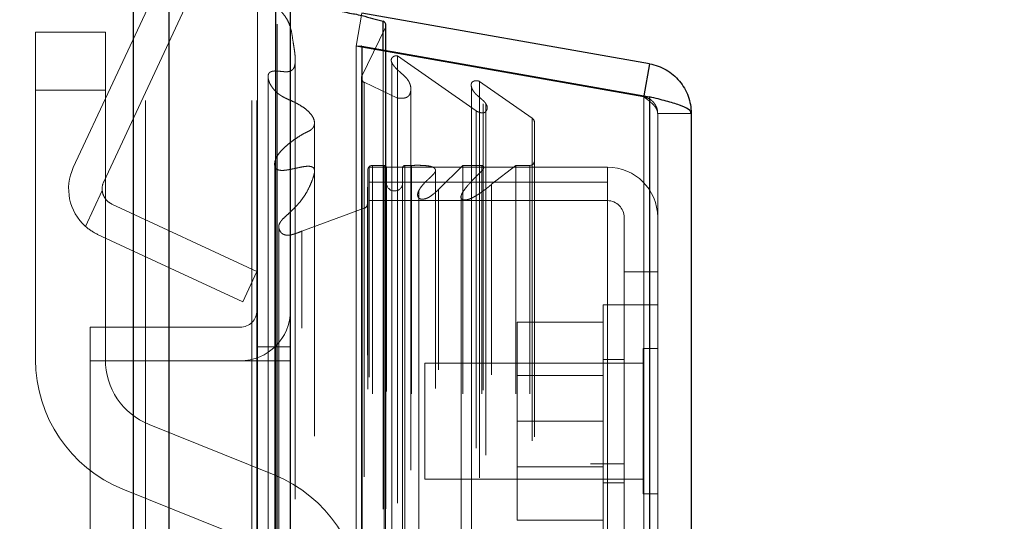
# Model space of a CAD drawing. Header units: inches. Extents: x 0.2 to 10.8, y 0.2 to 8.2.
# Tile 38 of 98: x 1.9412 to 2.1175, y 5.0006 to 5.0904. Entities that reach past the tile are written whole.
import ezdxf

# ---------------------------------------------------------------- set-up
doc = ezdxf.new("R2010")
doc.units = ezdxf.units.IN
doc.header["$MEASUREMENT"] = 0
doc.linetypes.add('HIDDEN', pattern=[0.07500000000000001, 0.05, -0.025])
doc.layers.add('DIMENSIONS', color=140, linetype='Continuous')
doc.layers.add('SLD-0', color=179, linetype='Continuous')
doc.styles.add('SLDTEXTSTYLE0', font='TXT', dxfattribs={"width": 0.7})
doc.dimstyles.new('SLDDIMSTYLE0', dxfattribs={"dimtxt": 0.0849609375, "dimasz": 0.13, "dimexe": 0, "dimexo": 0.0625, "dimgap": 0.021240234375, "dimtad": 0, "dimtih": 1, "dimtoh": 1, "dimlfac": 12, "dimrnd": 1e-09, "dimzin": 12, "dimdsep": 46, "dimtxsty": 'SLDTEXTSTYLE0', "dimsah": 1, "dimcen": 0.09, "dimadec": 0, "dimazin": 3, "dimtfac": 1, "dimtofl": 0, "dimtmove": 0, "dimatfit": 3, "dimfxl": 0, "dimfrac": 2, "dimtolj": 1, "dimtzin": 12, "dimarcsym": 0})
doc.dimstyles.new('SLDDIMSTYLE1', dxfattribs={"dimtxt": 0.0849609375, "dimasz": 0.13, "dimexe": 0, "dimexo": 0.0625, "dimgap": 0.021240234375, "dimtad": 0, "dimtih": 1, "dimtoh": 1, "dimlfac": 12, "dimrnd": 1e-09, "dimzin": 12, "dimdsep": 46, "dimtxsty": 'SLDTEXTSTYLE0', "dimsah": 1, "dimcen": 0.09, "dimadec": 0, "dimazin": 3, "dimtfac": 1, "dimtmove": 0, "dimatfit": 0, "dimfxl": 0, "dimfrac": 2, "dimtolj": 1, "dimtzin": 12, "dimarcsym": 0})

# ---------------------------------------------------------------- blocks, each defined once
blk = doc.blocks.new('_D_10')
at = {"layer": 'DIMENSIONS'}
for p, q in [((1.837879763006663, 4.881806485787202), (1.83787976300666, 5.745086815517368)), ((1.989713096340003, 5.161379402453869), (1.989713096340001, 5.745086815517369)), ((1.261862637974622, 5.620086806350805), (1.233332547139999, 5.620086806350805)), ((1.233332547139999, 5.620086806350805), (1.233332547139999, 5.485055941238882)), ((1.514331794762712, 5.620086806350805), (1.542861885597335, 5.620086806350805)), ((1.542861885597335, 5.620086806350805), (1.542861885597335, 5.485055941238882)), ((1.837879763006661, 5.620086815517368), (1.629455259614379, 5.620086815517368)), ((1.989713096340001, 5.620086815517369), (2.239713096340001, 5.620086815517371)), ((1.233332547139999, 5.485055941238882), (1.261862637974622, 5.485055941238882)), ((1.542861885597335, 5.485055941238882), (1.514331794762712, 5.485055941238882))]:
    blk.add_line(p, q, dxfattribs=at)
for points in [[(1.837879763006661, 5.620086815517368), (1.707879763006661, 5.640086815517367), (1.707879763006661, 5.600086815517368)], [(1.989713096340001, 5.620086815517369), (2.119713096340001, 5.60008681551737), (2.119713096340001, 5.640086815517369)]]:
    blk.add_solid(points, dxfattribs=at)
at = {"layer": 'DIMENSIONS', "char_height": 0.08333333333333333, "attachment_point": 1, "style": 'SLDTEXTSTYLE0'}
for s, insert in [('1.82', (1.261862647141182, 5.746529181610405)), ('46.3', (1.261862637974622, 5.592478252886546))]:
    blk.add_mtext(s, dxfattribs=dict(at, insert=insert))
blk = doc.blocks.new('_D_12')
at = {"layer": 'DIMENSIONS'}
for p, q in [((0.9897130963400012, 5.623163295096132), (0.9897130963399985, 6.394309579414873)), ((2.061474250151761, 5.123645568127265), (2.061474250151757, 6.394309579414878)), ((0.9897130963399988, 6.269309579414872), (1.232682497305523, 6.269309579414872)), ((1.347805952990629, 6.269309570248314), (1.319275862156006, 6.269309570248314)), ((1.319275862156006, 6.269309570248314), (1.319275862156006, 6.13427870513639)), ((1.670954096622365, 6.269309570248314), (1.699484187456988, 6.269309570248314)), ((1.699484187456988, 6.269309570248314), (1.699484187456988, 6.13427870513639)), ((2.061474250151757, 6.269309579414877), (1.786077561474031, 6.269309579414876)), ((1.319275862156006, 6.13427870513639), (1.347805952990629, 6.13427870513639)), ((1.699484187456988, 6.13427870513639), (1.670954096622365, 6.13427870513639))]:
    blk.add_line(p, q, dxfattribs=at)
for points in [[(0.9897130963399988, 6.269309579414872), (1.119713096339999, 6.249309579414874), (1.119713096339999, 6.289309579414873)], [(2.061474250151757, 6.269309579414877), (1.931474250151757, 6.289309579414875), (1.931474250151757, 6.249309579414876)]]:
    blk.add_solid(points, dxfattribs=at)
at = {"layer": 'DIMENSIONS', "char_height": 0.08333333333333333, "attachment_point": 1, "style": 'SLDTEXTSTYLE0'}
for s, insert in [('12.86', (1.347805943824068, 6.395751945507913)), ('326.7', (1.347805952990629, 6.241701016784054))]:
    blk.add_mtext(s, dxfattribs=dict(at, insert=insert))

msp = doc.modelspace()

# ---------------------------------------------------------------- linework, layer by layer
at = {"layer": 'SLD-0', "linetype": 'Continuous', "lineweight": 25}
for p, q in [((1.96163712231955, 3.175962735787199), (1.96163712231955, 5.121792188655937)), ((1.968001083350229, 3.175962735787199), (1.968001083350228, 5.120611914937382)), ((1.987077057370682, 3.175962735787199), (1.987077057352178, 5.111638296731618)), ((1.989713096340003, 3.175962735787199), (1.989713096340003, 5.111379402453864)), ((2.054037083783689, 5.082508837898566), (2.002516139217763, 5.091593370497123)), ((2.00631636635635, 5.085005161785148), (2.00631636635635, 5.090142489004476)), ((2.006825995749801, 5.08491530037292), (2.006825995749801, 5.089374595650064)), ((2.002516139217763, 5.0856752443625), (2.00244670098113, 5.0856752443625)), ((2.002516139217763, 5.0856752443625), (2.002516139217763, 3.202067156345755)), ((2.002516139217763, 5.0856752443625), (2.054037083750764, 5.076590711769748)), ((2.054037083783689, 5.082508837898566), (2.053025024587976, 5.076769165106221)), ((2.054037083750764, 5.076590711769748), (2.054037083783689, 3.211151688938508)), ((2.061474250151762, 5.073645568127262), (2.061474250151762, 3.214096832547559))]:
    msp.add_line(p, q, dxfattribs=at)
at = {"layer": 'SLD-0', "linetype": 'HIDDEN', "lineweight": 18}
for p, q in [((1.96163712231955, 5.121792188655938), (1.96163712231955, 3.175962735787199)), ((1.96163712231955, 5.121792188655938), (1.96163712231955, 3.175962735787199)), ((1.96163712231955, 3.175962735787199), (1.96163712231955, 5.121792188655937)), ((1.96375844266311, 3.175962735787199), (1.96375844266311, 5.120611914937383)), ((1.96375844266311, 3.175962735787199), (1.96375844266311, 5.120611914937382)), ((1.968001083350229, 3.175962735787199), (1.968001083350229, 5.120611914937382)), ((1.982834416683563, 3.175962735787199), (1.982834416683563, 5.111638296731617)), ((1.982834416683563, 3.175962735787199), (1.982834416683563, 5.111638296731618)), ((1.983713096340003, 3.175962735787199), (1.983713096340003, 5.111379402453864)), ((1.987077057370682, 3.175962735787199), (1.987077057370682, 5.111638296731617)), ((1.950843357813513, 5.063932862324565), (1.971129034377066, 5.107435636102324)), ((1.956281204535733, 5.061397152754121), (1.976566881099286, 5.10489992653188)), ((1.98733128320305, 3.189596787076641), (1.98733128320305, 5.098145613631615)), ((2.002516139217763, 5.091593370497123), (2.001474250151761, 5.085684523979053)), ((1.956585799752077, 5.088199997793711), (1.944085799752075, 5.088199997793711)), ((1.944085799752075, 5.077783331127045), (1.944085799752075, 5.088199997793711)), ((1.956585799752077, 5.088199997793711), (1.956585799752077, 5.077783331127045)), ((2.006741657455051, 5.089009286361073), (2.002440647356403, 5.08019090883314)), ((2.006741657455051, 3.198733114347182), (2.006741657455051, 5.089009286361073)), ((2.006741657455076, 3.198733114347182), (2.006741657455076, 5.089009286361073)), ((2.052995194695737, 5.076599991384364), (2.001474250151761, 5.085684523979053)), ((2.001474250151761, 5.0856752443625), (2.001474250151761, 3.202067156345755)), ((2.00244670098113, 5.0856752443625), (2.001474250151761, 5.0856752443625)), ((2.001474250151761, 5.0856752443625), (2.052995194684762, 5.076590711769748)), ((2.00631636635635, 3.202737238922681), (2.00631636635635, 5.085005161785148)), ((2.006825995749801, 3.20282710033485), (2.006825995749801, 5.08491530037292)), ((1.990586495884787, 3.204555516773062), (1.990586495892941, 5.083191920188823)), ((1.990586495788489, 3.204563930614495), (1.990586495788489, 5.083190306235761)), ((2.008879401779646, 3.20380176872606), (2.008879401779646, 5.083940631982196)), ((2.008879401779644, 5.083940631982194), (2.022969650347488, 5.074074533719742)), ((2.007887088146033, 5.082723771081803), (2.007887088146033, 5.082694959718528)), ((2.007887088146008, 5.082694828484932), (2.007887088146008, 3.205018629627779)), ((2.002413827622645, 5.079981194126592), (2.002413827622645, 3.207761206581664)), ((2.002440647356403, 3.207551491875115), (2.002440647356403, 5.08019090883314)), ((2.023553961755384, 3.208365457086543), (2.023553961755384, 5.079376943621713)), ((2.023553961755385, 5.079376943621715), (2.03298658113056, 5.072772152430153)), ((1.944085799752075, 5.077783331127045), (1.944085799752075, 5.029520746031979)), ((1.956585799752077, 5.077783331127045), (1.944085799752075, 5.077783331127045)), ((1.956585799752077, 5.077783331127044), (1.944085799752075, 5.077783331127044)), ((1.956585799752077, 5.029520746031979), (1.956585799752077, 5.077783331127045)), ((2.002892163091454, 3.208515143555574), (2.002892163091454, 5.079227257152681)), ((2.002892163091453, 5.079227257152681), (2.008910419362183, 5.076393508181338)), ((2.002892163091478, 3.208515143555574), (2.002892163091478, 5.079227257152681)), ((2.011277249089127, 3.209706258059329), (2.011277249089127, 5.078038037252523)), ((2.022122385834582, 5.078452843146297), (2.022122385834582, 3.209293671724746)), ((2.008910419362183, 3.211348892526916), (2.008910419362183, 5.076393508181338)), ((2.053025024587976, 5.076769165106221), (2.052995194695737, 5.076599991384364)), ((2.054037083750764, 5.076590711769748), (2.052995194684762, 5.076590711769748)), ((2.052995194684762, 5.076590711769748), (2.052995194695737, 3.211151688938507)), ((2.052995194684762, 3.211151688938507), (2.052995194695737, 5.076590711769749)), ((2.054037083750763, 3.211151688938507), (2.054037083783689, 5.076590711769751)), ((2.022969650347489, 3.213667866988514), (2.022969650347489, 5.074074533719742)), ((2.024230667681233, 5.063663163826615), (2.024230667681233, 5.075369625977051)), ((2.024734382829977, 3.212398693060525), (2.024734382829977, 5.075347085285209)), ((2.032986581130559, 3.214970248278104), (2.032986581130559, 5.072772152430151)), ((2.055474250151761, 5.073645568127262), (2.055474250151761, 3.21409683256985)), ((2.055474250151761, 5.073645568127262), (2.061474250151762, 5.073645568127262)), ((1.994023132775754, 3.215828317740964), (1.994023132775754, 5.071889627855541)), ((2.033419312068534, 3.215700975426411), (2.033419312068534, 5.072041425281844)), ((2.003563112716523, 5.063490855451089), (2.00349272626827, 5.057411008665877)), ((2.003563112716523, 3.224251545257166), (2.003563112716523, 5.063490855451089)), ((2.003563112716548, 3.224251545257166), (2.003563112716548, 5.063490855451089)), ((2.003807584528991, 5.064010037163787), (2.046474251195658, 5.064010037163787)), ((2.003807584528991, 5.061329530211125), (2.003807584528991, 5.064010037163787)), ((2.004406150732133, 3.223418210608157), (2.004406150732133, 5.064324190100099)), ((2.00647977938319, 5.064324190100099), (2.004406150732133, 5.064324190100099)), ((2.004406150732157, 3.223418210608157), (2.004406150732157, 5.064324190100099)), ((2.00647977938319, 5.064324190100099), (2.00647977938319, 3.223418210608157)), ((2.006479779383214, 3.223418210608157), (2.006479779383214, 5.064324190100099)), ((2.006896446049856, 3.223834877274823), (2.006896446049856, 5.063907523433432)), ((2.009813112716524, 5.063907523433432), (2.009813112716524, 3.223834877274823)), ((2.011402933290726, 5.064324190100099), (2.01022977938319, 5.064324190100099)), ((2.01022977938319, 3.223418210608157), (2.01022977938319, 5.064324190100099)), ((2.010229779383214, 5.064324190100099), (2.010229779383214, 3.223418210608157)), ((2.011402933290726, 3.223418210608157), (2.011402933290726, 5.064324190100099)), ((2.015701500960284, 3.224334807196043), (2.015701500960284, 5.06344901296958)), ((2.020573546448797, 5.064324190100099), (2.016248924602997, 5.060029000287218)), ((2.024018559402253, 5.064324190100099), (2.020573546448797, 5.064324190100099)), ((2.020573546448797, 3.223418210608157), (2.020573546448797, 5.064324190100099)), ((2.024018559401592, 3.223418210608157), (2.024018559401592, 5.064324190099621)), ((2.024230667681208, 3.224082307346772), (2.024230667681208, 5.06366303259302)), ((2.030053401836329, 5.064324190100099), (2.025745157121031, 5.060958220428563)), ((2.0325859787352, 5.064324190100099), (2.030053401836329, 5.064324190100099)), ((2.030053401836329, 3.223418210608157), (2.030053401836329, 5.064324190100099)), ((2.0325859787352, 3.223418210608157), (2.0325859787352, 5.064324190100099)), ((2.032585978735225, 3.223418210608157), (2.032585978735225, 5.064324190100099)), ((2.046474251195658, 5.061329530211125), (2.046474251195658, 5.064010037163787)), ((2.00380758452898, 3.226412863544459), (2.00380758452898, 5.061329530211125)), ((2.00380758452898, 5.061329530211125), (2.046474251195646, 5.061329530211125)), ((2.016248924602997, 3.227713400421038), (2.016248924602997, 5.060029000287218)), ((2.016248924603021, 3.227713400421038), (2.016248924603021, 5.060029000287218)), ((2.02574515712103, 3.226784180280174), (2.02574515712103, 5.060958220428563)), ((2.046474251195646, 4.991329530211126), (2.046474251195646, 5.061329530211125)), ((1.953015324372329, 5.053407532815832), (1.956014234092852, 5.05983871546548)), ((1.956014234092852, 5.05983871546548), (1.953015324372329, 5.053407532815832)), ((2.012693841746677, 5.059771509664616), (2.012693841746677, 5.059758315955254)), ((2.012693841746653, 5.059758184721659), (2.012693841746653, 3.227969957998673)), ((2.020304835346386, 5.058928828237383), (2.020304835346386, 3.228814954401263)), ((1.95773227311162, 5.057410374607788), (1.983713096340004, 5.045295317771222)), ((2.002945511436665, 5.056637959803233), (1.991753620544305, 5.05254750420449)), ((2.002945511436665, 3.231104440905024), (2.002945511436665, 5.056637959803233)), ((2.002945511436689, 3.231104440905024), (2.002945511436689, 5.056637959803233)), ((2.00349272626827, 3.23033139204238), (2.00349272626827, 5.057411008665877)), ((2.003492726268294, 3.23033139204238), (2.003492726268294, 5.057411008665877)), ((2.003807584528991, 5.058010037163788), (2.046474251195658, 5.058010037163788)), ((2.049474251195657, 5.055010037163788), (2.049474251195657, 5.045260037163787)), ((1.987619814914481, 5.053326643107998), (1.987619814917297, 3.234429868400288)), ((1.98117738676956, 5.039857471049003), (1.955196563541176, 5.051972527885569)), ((1.991753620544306, 3.235194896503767), (1.991753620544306, 5.052547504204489)), ((1.983713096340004, 5.045295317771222), (1.98117738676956, 5.039857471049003)), ((2.049474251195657, 5.045260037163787), (2.055474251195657, 5.045260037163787)), ((2.049474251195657, 5.045260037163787), (2.049474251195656, 4.991329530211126)), ((2.04572425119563, 5.039343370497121), (2.04572425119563, 4.997676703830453)), ((2.04947425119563, 5.039343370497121), (2.04572425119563, 5.039343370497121)), ((2.055474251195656, 5.039343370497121), (2.049474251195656, 5.039343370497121)), ((1.95387976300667, 5.035331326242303), (1.95387976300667, 5.029331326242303)), ((1.980713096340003, 5.035331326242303), (1.95387976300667, 5.035331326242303)), ((2.045724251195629, 5.036260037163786), (2.030307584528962, 5.036260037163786)), ((2.030307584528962, 5.036260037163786), (2.030307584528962, 5.018510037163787)), ((1.983713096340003, 5.031796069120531), (1.989713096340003, 5.031796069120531)), ((2.052870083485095, 5.03153087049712), (2.052870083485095, 5.005489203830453)), ((2.055474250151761, 5.03153087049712), (2.052870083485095, 5.03153087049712)), ((1.980713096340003, 5.029331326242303), (1.95387976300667, 5.029331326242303)), ((1.95387976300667, 5.029296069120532), (1.95387976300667, 4.712087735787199)), ((1.95387976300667, 5.029296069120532), (1.980713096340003, 5.029296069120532)), ((1.980713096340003, 3.258379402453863), (1.980713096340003, 5.029296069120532)), ((1.980713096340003, 3.258379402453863), (1.980713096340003, 5.029296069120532)), ((1.980713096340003, 3.258379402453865), (1.980713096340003, 5.029296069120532)), ((1.980713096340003, 3.258379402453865), (1.980713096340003, 5.029296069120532)), ((1.980713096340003, 5.029296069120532), (1.983713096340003, 5.029296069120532)), ((1.983713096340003, 5.029296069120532), (1.989713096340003, 5.029296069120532)), ((2.013807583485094, 5.028926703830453), (2.013807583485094, 5.00809337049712)), ((2.052870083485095, 5.028926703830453), (2.013807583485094, 5.028926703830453)), ((2.04947425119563, 5.029551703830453), (2.04572425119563, 5.029551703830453)), ((2.04572425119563, 5.026672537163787), (2.030307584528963, 5.026672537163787)), ((1.986792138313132, 5.008876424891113), (1.964399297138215, 5.017932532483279)), ((2.045724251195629, 5.018510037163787), (2.030307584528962, 5.018510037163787)), ((2.030307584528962, 5.018510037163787), (2.030307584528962, 5.000760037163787)), ((2.043474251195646, 4.898034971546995), (2.043474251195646, 5.010868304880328)), ((2.049474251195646, 5.010868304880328), (2.043474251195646, 5.010868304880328)), ((2.030307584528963, 5.010347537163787), (2.04572425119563, 5.010347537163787)), ((2.013807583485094, 5.00809337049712), (2.052870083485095, 5.00809337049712)), ((2.04572425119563, 5.00746837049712), (2.04947425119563, 5.00746837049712)), ((1.959712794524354, 5.006344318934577), (1.982105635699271, 4.997288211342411)), ((2.052870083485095, 5.005489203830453), (2.055474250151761, 5.005489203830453)), ((2.045724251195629, 5.000760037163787), (2.030307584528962, 5.000760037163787))]:
    msp.add_line(p, q, dxfattribs=at)
at = {"layer": 'SLD-0', "linetype": 'HIDDEN', "lineweight": 18, "flags": 128}
for points in [[(1.983824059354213, 5.098202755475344), (1.983823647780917, 4.15896709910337), (1.983824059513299, 3.1895398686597)], [(1.985723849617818, 5.080161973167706), (1.98572372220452, 4.15896709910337), (1.985723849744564, 3.207582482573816)], [(1.9940231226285, 3.215829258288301), (1.994022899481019, 4.066633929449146), (1.994023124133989, 5.071913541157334)], [(1.986894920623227, 5.064705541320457), (1.986894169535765, 4.15896709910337), (1.986894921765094, 3.223054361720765)], [(1.986894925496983, 5.064704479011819), (1.98689428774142, 4.182483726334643), (1.986894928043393, 3.223037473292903)], [(1.994010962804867, 3.224741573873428), (1.994011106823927, 4.12875704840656), (1.994010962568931, 5.062999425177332)]]:
    msp.add_lwpolyline(points, dxfattribs=at)
at = {"layer": 'SLD-0', "linetype": 'Continuous', "lineweight": 25}
msp.add_arc((2.005992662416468, 5.089374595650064), 0.0008333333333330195, 0, 67.14223961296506, dxfattribs=at)
at = {"layer": 'SLD-0', "linetype": 'HIDDEN', "lineweight": 18}
for centre, radius, start, end in [((2.005992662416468, 5.089374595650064), 0.0008333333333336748, 334.0000000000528, 0), ((2.003247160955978, 5.079981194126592), 0.0008333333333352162, 165.4243750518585, 244.7861857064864), ((2.0325859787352, 5.072041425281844), 0.0008333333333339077, 0, 61.26737527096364), ((1.959000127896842, 5.060129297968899), 0.009000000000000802, 155.0000000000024, 228.319349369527), ((2.004406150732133, 5.063481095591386), 0.0008430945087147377, 90, 179.3367158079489), ((2.00647977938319, 5.063907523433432), 0.0004166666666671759, 0, 90), ((2.01022977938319, 5.063907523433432), 0.0004166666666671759, 90, 180), ((2.0325859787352, 5.065157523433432), 0.0008333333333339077, 270.0000000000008, 0), ((2.046474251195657, 5.055010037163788), 0.008999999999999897, 0, 90), ((1.959000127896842, 5.060129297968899), 0.002999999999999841, 155.0000000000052, 185.5584317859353), ((2.00835477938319, 5.061199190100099), 0.001458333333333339, 180, 0), ((2.002659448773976, 5.05742065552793), 0.0008333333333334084, 290.0765427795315, 359.336715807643), ((2.046474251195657, 5.055010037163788), 0.003000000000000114, 0, 90), ((1.980713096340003, 5.038331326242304), 0.003000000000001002, 270.0000000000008, 0), ((1.980713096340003, 5.038331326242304), 0.009000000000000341, 270.0000000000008, 0), ((1.969085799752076, 5.029520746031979), 0.02500000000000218, 180, 247.9806186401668), ((1.969085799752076, 5.029520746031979), 0.01250000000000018, 180, 247.9806186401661), ((1.97741913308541, 4.985699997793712), 0.02500000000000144, 0, 67.98061864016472)]:
    msp.add_arc(centre, radius, start, end, dxfattribs=at)
for points, knots in [([(1.991753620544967, 5.05254750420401), (1.991513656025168, 5.052448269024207), (1.991077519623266, 5.052267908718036), (1.990465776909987, 5.052055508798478), (1.989970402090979, 5.051906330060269), (1.989551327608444, 5.051824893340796), (1.989180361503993, 5.0518024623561), (1.988815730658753, 5.051847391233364), (1.988472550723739, 5.051960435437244), (1.988168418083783, 5.052150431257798), (1.987906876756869, 5.052446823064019), (1.987664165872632, 5.052890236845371), (1.987569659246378, 5.0535049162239), (1.98784909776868, 5.054135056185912), (1.988398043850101, 5.054793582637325), (1.989139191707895, 5.055458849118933), (1.989962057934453, 5.056221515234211), (1.990693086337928, 5.056948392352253), (1.99135038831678, 5.057686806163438), (1.991978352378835, 5.058491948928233), (1.99263652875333, 5.059514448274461), (1.993245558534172, 5.060725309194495), (1.993712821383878, 5.061877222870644), (1.993996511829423, 5.062815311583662), (1.994072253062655, 5.063404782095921), (1.993948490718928, 5.063774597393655), (1.993773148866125, 5.063972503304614), (1.993537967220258, 5.064085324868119), (1.993256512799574, 5.064152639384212), (1.992922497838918, 5.064180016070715), (1.992515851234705, 5.064158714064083), (1.991957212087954, 5.064081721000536), (1.991155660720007, 5.063930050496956), (1.990275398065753, 5.063727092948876), (1.989444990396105, 5.063558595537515), (1.988805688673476, 5.063462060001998), (1.98827509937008, 5.063416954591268), (1.987844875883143, 5.063443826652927), (1.987489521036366, 5.063527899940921), (1.987187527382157, 5.063682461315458), (1.987009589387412, 5.06392501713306), (1.986883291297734, 5.064277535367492), (1.986872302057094, 5.064878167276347), (1.987129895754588, 5.065677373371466), (1.987681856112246, 5.066514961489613), (1.98837639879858, 5.06729223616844), (1.989203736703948, 5.06803891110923), (1.990146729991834, 5.068771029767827), (1.991205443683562, 5.069481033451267), (1.992187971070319, 5.070086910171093), (1.993019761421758, 5.070448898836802), (1.993459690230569, 5.07072615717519), (1.993672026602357, 5.070945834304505), (1.993798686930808, 5.071117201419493), (1.993926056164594, 5.07135236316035), (1.994029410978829, 5.071709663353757), (1.994034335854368, 5.072286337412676), (1.993761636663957, 5.0730072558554), (1.993193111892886, 5.073758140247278), (1.992424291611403, 5.074453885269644), (1.991441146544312, 5.075125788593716), (1.990363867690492, 5.075693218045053), (1.989388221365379, 5.076114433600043), (1.98868730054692, 5.076438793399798), (1.988195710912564, 5.076717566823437), (1.987770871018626, 5.076994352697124), (1.987362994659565, 5.07730634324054), (1.986930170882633, 5.077713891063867), (1.986541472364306, 5.078165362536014), (1.986215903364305, 5.078644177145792), (1.985958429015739, 5.079141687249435), (1.985779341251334, 5.079649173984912), (1.985703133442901, 5.080167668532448), (1.985734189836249, 5.080589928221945), (1.985894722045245, 5.080881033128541), (1.9860922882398, 5.081042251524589), (1.986346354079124, 5.081156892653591), (1.986635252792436, 5.081223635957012), (1.986900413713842, 5.081238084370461), (1.98722838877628, 5.08123025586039), (1.987718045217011, 5.081192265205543), (1.988330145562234, 5.081129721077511), (1.988944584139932, 5.081083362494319), (1.989435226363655, 5.081115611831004), (1.989884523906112, 5.081285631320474), (1.990295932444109, 5.081620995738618), (1.990505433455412, 5.082196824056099), (1.990589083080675, 5.082864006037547), (1.990588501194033, 5.083542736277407), (1.990530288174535, 5.084225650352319), (1.990439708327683, 5.084910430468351), (1.990331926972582, 5.085597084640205), (1.990154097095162, 5.086693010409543), (1.9899912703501, 5.08802039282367), (1.989636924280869, 5.089370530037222), (1.989228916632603, 5.09029657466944), (1.988803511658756, 5.090982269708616), (1.988342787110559, 5.091581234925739), (1.987830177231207, 5.092161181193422), (1.987279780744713, 5.092723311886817), (1.986729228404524, 5.093282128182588), (1.985888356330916, 5.094203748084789), (1.984947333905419, 5.09563698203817), (1.984204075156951, 5.097067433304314), (1.983875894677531, 5.098015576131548), (1.983779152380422, 5.098346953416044), (1.983766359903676, 5.098596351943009), (1.983795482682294, 5.098783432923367), (1.98387549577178, 5.098933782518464), (1.984029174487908, 5.099052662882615), (1.98435318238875, 5.099096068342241), (1.984757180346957, 5.099043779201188), (1.985252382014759, 5.098925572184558), (1.985828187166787, 5.098735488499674), (1.986542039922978, 5.098475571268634), (1.9870525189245, 5.098262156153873), (1.987331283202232, 5.098145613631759)], [0, 0, 0, 0, 0.008873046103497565, 0.01612679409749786, 0.02174796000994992, 0.02591860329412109, 0.02987558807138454, 0.03354539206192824, 0.03754946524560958, 0.04179968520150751, 0.0462816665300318, 0.05341961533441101, 0.0629965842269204, 0.07323931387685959, 0.0826000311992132, 0.09720872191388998, 0.1117945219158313, 0.1261466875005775, 0.1368719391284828, 0.1507998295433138, 0.1678347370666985, 0.1875614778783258, 0.2086080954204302, 0.2218165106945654, 0.230901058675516, 0.2350736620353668, 0.2384455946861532, 0.2411794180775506, 0.2441498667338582, 0.2477433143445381, 0.2518385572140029, 0.257082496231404, 0.2659012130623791, 0.2782939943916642, 0.2865189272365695, 0.2934388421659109, 0.2991001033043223, 0.3035105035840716, 0.3070474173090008, 0.3109552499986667, 0.3152941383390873, 0.3187918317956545, 0.327407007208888, 0.3420059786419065, 0.3552752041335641, 0.3690496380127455, 0.3833209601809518, 0.3981624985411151, 0.4136344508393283, 0.429774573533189, 0.4393099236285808, 0.4453683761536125, 0.4483669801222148, 0.4505468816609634, 0.4543749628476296, 0.4597943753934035, 0.4667685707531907, 0.4800637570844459, 0.4927991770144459, 0.5050022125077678, 0.519862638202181, 0.5362739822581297, 0.5475829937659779, 0.5565626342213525, 0.5631364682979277, 0.5674049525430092, 0.5747428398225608, 0.5823646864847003, 0.590286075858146, 0.5985304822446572, 0.6063376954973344, 0.6141224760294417, 0.6218979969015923, 0.6298538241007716, 0.6328975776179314, 0.6359322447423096, 0.6390937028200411, 0.6423157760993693, 0.6455564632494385, 0.6475397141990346, 0.6527937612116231, 0.6612459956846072, 0.6672389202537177, 0.6724199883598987, 0.6768135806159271, 0.6826540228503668, 0.692383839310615, 0.7026450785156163, 0.7128268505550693, 0.7230976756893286, 0.7334362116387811, 0.7438265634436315, 0.7542626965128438, 0.7831951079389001, 0.8037540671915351, 0.8158750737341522, 0.8271342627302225, 0.8374359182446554, 0.8467396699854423, 0.857764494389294, 0.8680831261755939, 0.8775727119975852, 0.9073634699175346, 0.9387903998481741, 0.9462852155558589, 0.9513678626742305, 0.954161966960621, 0.9573459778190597, 0.9596851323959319, 0.9612900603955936, 0.9645195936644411, 0.9694227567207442, 0.9744030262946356, 0.981100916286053, 0.9896795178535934, 0.9999999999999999, 0.9999999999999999, 0.9999999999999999, 0.9999999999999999]), ([(2.008910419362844, 5.07639350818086), (2.009017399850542, 5.076379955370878), (2.009229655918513, 5.076353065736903), (2.009547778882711, 5.076341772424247), (2.009852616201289, 5.076353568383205), (2.010135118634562, 5.076391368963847), (2.010387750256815, 5.076455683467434), (2.010604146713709, 5.076546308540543), (2.010804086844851, 5.076682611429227), (2.011020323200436, 5.076913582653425), (2.01123704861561, 5.077384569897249), (2.011313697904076, 5.078052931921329), (2.011202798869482, 5.078765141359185), (2.010893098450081, 5.079439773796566), (2.010441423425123, 5.080045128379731), (2.009850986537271, 5.080599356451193), (2.009242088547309, 5.081112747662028), (2.008723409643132, 5.081602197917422), (2.008354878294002, 5.082003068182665), (2.008096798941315, 5.082338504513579), (2.007829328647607, 5.082759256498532), (2.007685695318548, 5.083252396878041), (2.007936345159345, 5.083651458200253), (2.00816208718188, 5.083832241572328), (2.008413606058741, 5.083941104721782), (2.008663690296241, 5.083984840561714), (2.008811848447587, 5.083954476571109), (2.008879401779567, 5.083940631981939)], [0, 0, 0, 0, 0.02322157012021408, 0.04607306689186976, 0.06793507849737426, 0.088413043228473, 0.1073706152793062, 0.1249653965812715, 0.1417074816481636, 0.1651210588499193, 0.2142228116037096, 0.2883660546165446, 0.3612387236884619, 0.4313950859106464, 0.4999679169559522, 0.5667291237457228, 0.6421483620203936, 0.7038738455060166, 0.7517319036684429, 0.786348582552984, 0.817419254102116, 0.8972091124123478, 0.9230384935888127, 0.946589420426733, 0.9676562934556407, 0.9852527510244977, 1, 1, 1, 1]), ([(2.02296965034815, 5.074074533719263), (2.023086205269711, 5.074022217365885), (2.023297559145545, 5.073927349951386), (2.023593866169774, 5.073813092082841), (2.023830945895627, 5.073750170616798), (2.024067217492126, 5.073714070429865), (2.024361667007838, 5.073722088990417), (2.024668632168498, 5.073914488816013), (2.024880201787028, 5.074216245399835), (2.024981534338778, 5.074544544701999), (2.024954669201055, 5.074860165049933), (2.02485788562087, 5.075123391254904), (2.024734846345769, 5.075340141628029), (2.024611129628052, 5.075513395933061), (2.024502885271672, 5.075645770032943), (2.024314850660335, 5.075856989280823), (2.024010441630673, 5.076146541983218), (2.023575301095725, 5.076510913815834), (2.023156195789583, 5.076864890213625), (2.022772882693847, 5.077235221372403), (2.022441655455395, 5.077652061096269), (2.022184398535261, 5.078144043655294), (2.022052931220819, 5.078676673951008), (2.02211682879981, 5.079113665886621), (2.022349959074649, 5.079321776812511), (2.022522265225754, 5.079412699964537), (2.022721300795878, 5.079474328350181), (2.022936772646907, 5.079505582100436), (2.023156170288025, 5.079502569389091), (2.023371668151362, 5.079465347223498), (2.023493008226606, 5.079406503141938), (2.023553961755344, 5.079376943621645)], [0, 0, 0, 0, 0.0350779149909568, 0.06360823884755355, 0.08573389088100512, 0.09992118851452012, 0.1256758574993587, 0.1579680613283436, 0.1991624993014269, 0.2415502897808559, 0.2782194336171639, 0.3106995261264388, 0.3390023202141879, 0.3627118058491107, 0.3814729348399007, 0.3951231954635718, 0.4533442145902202, 0.5116860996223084, 0.569397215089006, 0.6175998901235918, 0.6755400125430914, 0.7425291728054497, 0.8061651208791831, 0.8706370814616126, 0.8890105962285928, 0.9071321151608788, 0.9254109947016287, 0.9439119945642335, 0.9625291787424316, 0.9811770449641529, 1, 1, 1, 1]), ([(2.055474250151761, 5.073645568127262), (2.055471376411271, 5.073745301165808), (2.05546562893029, 5.0739447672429), (2.055419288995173, 5.074240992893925), (2.055345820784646, 5.07453130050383), (2.055243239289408, 5.074812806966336), (2.055113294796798, 5.075082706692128), (2.05495707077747, 5.075338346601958), (2.054731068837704, 5.075636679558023), (2.054412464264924, 5.075955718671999), (2.053981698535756, 5.07625578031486), (2.05350624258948, 5.0764830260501), (2.053165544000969, 5.076561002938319), (2.052995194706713, 5.076599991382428)], [0, 0, 0, 0, 0.07144899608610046, 0.1428979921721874, 0.2143469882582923, 0.2857959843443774, 0.3572449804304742, 0.4286939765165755, 0.5001429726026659, 0.6251072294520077, 0.7500714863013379, 0.8750357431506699, 1, 1, 1, 1]), ([(2.052995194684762, 5.076590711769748), (2.053092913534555, 5.076520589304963), (2.05328835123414, 5.076380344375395), (2.053572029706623, 5.07616997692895), (2.053845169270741, 5.075959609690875), (2.05410458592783, 5.075749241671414), (2.054347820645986, 5.075538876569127), (2.054572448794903, 5.075328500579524), (2.054827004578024, 5.075065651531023), (2.055085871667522, 5.07474997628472), (2.055306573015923, 5.074381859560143), (2.055447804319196, 5.074013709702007), (2.055465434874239, 5.07376828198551), (2.055474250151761, 5.073645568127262)], [0, 0, 0, 0, 0.07144899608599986, 0.1428979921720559, 0.2143469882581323, 0.2857959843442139, 0.3572449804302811, 0.4286939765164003, 0.5001429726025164, 0.6251072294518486, 0.7500714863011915, 0.8750357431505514, 1, 1, 1, 1]), ([(2.016248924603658, 5.060029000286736), (2.016069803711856, 5.059855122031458), (2.015736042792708, 5.059531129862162), (2.015222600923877, 5.05911120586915), (2.014761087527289, 5.058774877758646), (2.014349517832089, 5.058521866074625), (2.013949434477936, 5.058365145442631), (2.013574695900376, 5.058284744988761), (2.013236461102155, 5.058267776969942), (2.012926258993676, 5.058320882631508), (2.012678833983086, 5.058488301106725), (2.012547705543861, 5.058721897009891), (2.01248921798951, 5.05896984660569), (2.0124892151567, 5.059249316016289), (2.012589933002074, 5.059602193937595), (2.012830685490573, 5.060059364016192), (2.013199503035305, 5.060605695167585), (2.013659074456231, 5.061123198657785), (2.014128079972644, 5.061598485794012), (2.014564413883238, 5.062001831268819), (2.015002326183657, 5.062399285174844), (2.01533144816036, 5.062736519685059), (2.015534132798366, 5.063010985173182), (2.015647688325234, 5.063198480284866), (2.015716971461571, 5.06339965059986), (2.015677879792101, 5.063610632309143), (2.015574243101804, 5.063765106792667), (2.01543491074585, 5.063890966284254), (2.015259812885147, 5.063996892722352), (2.015020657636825, 5.064092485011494), (2.014718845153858, 5.06417246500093), (2.014239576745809, 5.064260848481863), (2.0135263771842, 5.06432416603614), (2.012532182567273, 5.064353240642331), (2.011802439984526, 5.06433446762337), (2.011402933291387, 5.064324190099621)], [0, 0, 0, 0, 0.05219962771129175, 0.09726501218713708, 0.135083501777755, 0.165855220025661, 0.1902793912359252, 0.2131614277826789, 0.2326046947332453, 0.2481648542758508, 0.2663591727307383, 0.2887028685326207, 0.307942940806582, 0.3270239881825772, 0.3572809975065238, 0.3963453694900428, 0.4447609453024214, 0.5032692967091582, 0.5447461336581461, 0.5863842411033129, 0.6277933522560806, 0.6681887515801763, 0.6841999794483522, 0.700426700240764, 0.7165372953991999, 0.7330177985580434, 0.7507448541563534, 0.761387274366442, 0.7740462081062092, 0.7894688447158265, 0.8079729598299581, 0.8290578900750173, 0.8744776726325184, 0.9312812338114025, 1, 1, 1, 1]), ([(2.025745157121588, 5.060958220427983), (2.025636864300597, 5.060858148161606), (2.025420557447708, 5.060658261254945), (2.025071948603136, 5.060375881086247), (2.024713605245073, 5.060102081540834), (2.024348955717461, 5.059834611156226), (2.023983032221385, 5.059569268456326), (2.02361212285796, 5.059310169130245), (2.023232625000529, 5.059060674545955), (2.022795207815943, 5.058793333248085), (2.022319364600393, 5.058533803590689), (2.021823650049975, 5.058308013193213), (2.021394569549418, 5.058171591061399), (2.021044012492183, 5.058126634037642), (2.020760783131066, 5.058134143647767), (2.020520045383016, 5.058188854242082), (2.020333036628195, 5.05834020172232), (2.020228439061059, 5.058569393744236), (2.020256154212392, 5.058819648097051), (2.02034086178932, 5.059059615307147), (2.02057889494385, 5.059581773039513), (2.021273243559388, 5.060523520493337), (2.022269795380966, 5.061620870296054), (2.02314383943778, 5.06250537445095), (2.023671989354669, 5.063037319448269), (2.024036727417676, 5.063378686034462), (2.024244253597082, 5.063661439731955), (2.024343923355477, 5.063870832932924), (2.024340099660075, 5.064053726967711), (2.024244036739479, 5.064183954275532), (2.024134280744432, 5.064269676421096), (2.024053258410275, 5.064307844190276), (2.024018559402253, 5.064324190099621)], [0, 0, 0, 0, 0.0319626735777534, 0.06384306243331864, 0.09557510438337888, 0.1270600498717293, 0.1582197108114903, 0.1891082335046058, 0.2198099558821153, 0.2503837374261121, 0.2921714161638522, 0.3271640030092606, 0.355131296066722, 0.376052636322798, 0.390502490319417, 0.4055568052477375, 0.421071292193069, 0.4381167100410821, 0.462696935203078, 0.4836345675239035, 0.5007231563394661, 0.6025883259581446, 0.7504184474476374, 0.830502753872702, 0.8762067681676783, 0.9146621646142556, 0.9387349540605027, 0.9563171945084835, 0.9703950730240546, 0.9824137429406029, 0.9924684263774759, 1, 1, 1, 1]), ([(2.024018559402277, 5.064324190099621), (2.02404015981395, 5.064314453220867), (2.024098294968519, 5.064288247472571), (2.024189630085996, 5.06422872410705), (2.024297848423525, 5.064129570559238), (2.0243238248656, 5.064034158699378), (2.024337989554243, 5.063982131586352)], [0, 0, 0, 0, 0.1298747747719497, 0.3495438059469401, 0.6453128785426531, 1, 1, 1, 1]), ([(1.956014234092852, 5.059838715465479), (1.95603963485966, 5.059577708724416), (1.956098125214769, 5.059325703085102), (1.95627929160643, 5.058839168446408), (1.956402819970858, 5.05860589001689), (1.956701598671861, 5.058184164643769), (1.956881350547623, 5.057989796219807), (1.95727813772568, 5.05765918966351), (1.957495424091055, 5.057520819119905), (1.95773227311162, 5.057410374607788)], [0, 0, 0, 0, 0.25, 0.25, 0.5, 0.5, 0.75, 0.75, 1, 1, 1, 1])]:
    msp.add_open_spline(points, degree=3, knots=knots, dxfattribs=at)
at = {"layer": 'SLD-0', "linetype": 'Continuous', "lineweight": 25}
for points, knots in [([(1.989713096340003, 5.096448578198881), (1.989788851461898, 5.096394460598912), (1.991628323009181, 5.095080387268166), (1.995094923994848, 5.093035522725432), (1.999231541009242, 5.091768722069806), (2.001582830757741, 5.091393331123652), (2.003359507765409, 5.090951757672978), (2.005064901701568, 5.090485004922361), (2.006316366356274, 5.090142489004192)], [0, 0, 0, 0, 0.01691100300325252, 0.4106297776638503, 0.7032280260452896, 0.7130743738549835, 0.7894461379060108, 1, 1, 1, 1]), ([(2.054037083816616, 5.082508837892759), (2.05506837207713, 5.082326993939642), (2.05606735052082, 5.081963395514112), (2.057881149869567, 5.080916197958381), (2.058695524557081, 5.080232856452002), (2.060041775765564, 5.078628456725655), (2.060573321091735, 5.077707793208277), (2.061289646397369, 5.07573970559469), (2.061474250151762, 5.074692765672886), (2.061474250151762, 5.073645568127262)], [0, 0, 0, 0, 0.25, 0.25, 0.5, 0.5, 0.75, 0.75, 1, 1, 1, 1]), ([(2.061474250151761, 5.073645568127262), (2.061474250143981, 5.073890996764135), (2.06128964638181, 5.074136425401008), (2.060573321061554, 5.074627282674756), (2.060041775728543, 5.074872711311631), (2.05869552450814, 5.075363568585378), (2.057881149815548, 5.075608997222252), (2.056067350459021, 5.076099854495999), (2.05506837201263, 5.076345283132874), (2.054037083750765, 5.076590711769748)], [0, 0, 0, 0, 0.25, 0.25, 0.5, 0.5, 0.75, 0.75, 1, 1, 1, 1])]:
    msp.add_open_spline(points, degree=3, knots=knots, dxfattribs=at)
at = {"layer": 'SLD-0', "linetype": 'HIDDEN', "lineweight": 18}
msp.add_open_spline([(1.955196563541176, 5.051972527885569), (1.954400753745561, 5.0523436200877), (1.953673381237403, 5.052821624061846), (1.953015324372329, 5.053407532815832)], degree=3, dxfattribs=at)

# ---------------------------------------------------------------- dimensions: what is measured, and where the dimension line sits
at = {"layer": 'DIMENSIONS'}
dim = msp.add_linear_dim(base=(2.061474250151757, 6.269309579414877), p1=(0.9897130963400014, 5.573163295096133), p2=(2.061474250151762, 5.073645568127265), angle=1.899261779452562e-13, dimstyle='SLDDIMSTYLE0', dxfattribs=at)
dim.commit()
dim.dimension.update_dxf_attribs({"geometry": '_D_12', "text_midpoint": (1.509380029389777, 6.269309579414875), "dimtype": 160})
dim = msp.add_linear_dim(base=(1.989713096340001, 5.620086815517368), p1=(1.837879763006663, 4.831806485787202), p2=(1.989713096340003, 5.111379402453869), dimstyle='SLDDIMSTYLE1', dxfattribs=at)
dim.commit()
dim.dimension.update_dxf_attribs({"geometry": '_D_10', "text_midpoint": (1.388097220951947, 5.620086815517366), "dimtype": 160})

doc.saveas('drawing.dxf')
